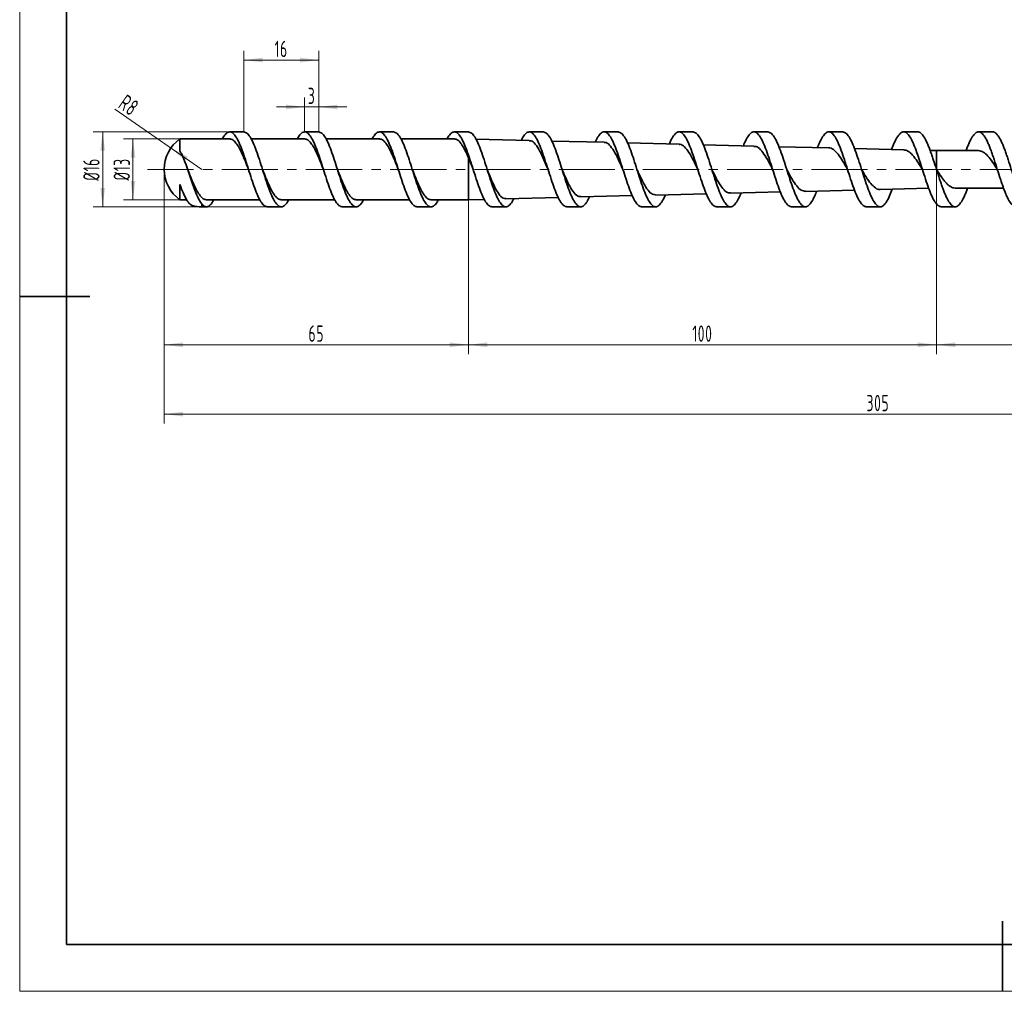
# Model space of a CAD drawing. Header units: millimetres. Extents: x -210 to 210, y -148 to 247.
# Tile 1 of 4: x -210 to 0, y -148 to 59. Entities that reach past the tile are written whole.
import ezdxf

# ---------------------------------------------------------------- set-up
doc = ezdxf.new("R2010")
doc.units = ezdxf.units.MM
doc.linetypes.add('点画线', pattern=[18, 12, -2, 2, -2])
doc.layers.get('0').update_dxf_attribs({"lineweight": 35})
for name, color, linetype, lineweight in [('EB0', 7, 'Continuous', 35), ('中心线层', 1, '点画线', 18), ('尺寸线层', 3, 'Continuous', 18)]:
    doc.layers.add(name, color=color, linetype=linetype, lineweight=lineweight)
doc.styles.add('机械', font='isocp', dxfattribs={"width": 0.667, "bigfont": 'gbcbig.shx'})
doc.dimstyles.new('机械', dxfattribs={"dimtxt": 3.5, "dimasz": 4, "dimexe": 2, "dimexo": 0, "dimtad": 1, "dimdsep": 46, "dimtxsty": '机械', "dimblk": '_CAXARROW', "dimcen": 0, "dimdle": 6, "dimazin": 2, "dimtfac": 0.707107, "dimtdec": 3, "dimtmove": 0, "dimatfit": 3, "dimfxl": 1, "dimfrac": 2, "dimtolj": 1, "dimtzin": 0, "dimlwd": 18, "dimarcsym": 0})

# ---------------------------------------------------------------- blocks, each defined once
blk = doc.blocks.new('$CAXA_FRAME_13B17AC1$')
at = {"layer": 'EB0', "color": 0, "linetype": 'Continuous', "lineweight": 18}
for p, q in [((-210, -148.5), (-210, 148.5)), ((210, -148.5), (-210, -148.5))]:
    blk.add_line(p, q, dxfattribs=at)
at = {"layer": 'EB0', "color": 0, "linetype": 'Continuous', "lineweight": 35}
for p, q in [((-200, 138.5), (-200, -138.5)), ((-210, 0), (-195, 0)), ((0, -148.5), (0, -133.5)), ((-200, -138.5), (200, -138.5))]:
    blk.add_line(p, q, dxfattribs=at)
blk = doc.blocks.new('*X18')
at = {"layer": '尺寸线层', "linetype": 'Continuous', "lineweight": 18}
for points in [[(-14.11, -10.32), (-10.11, -9.82), (-10.11, -10.82)], [(47.39, -10.32), (43.39, -9.82), (43.39, -10.82)]]:
    blk.add_hatch(color=0, dxfattribs=at).paths.add_polyline_path(points, flags=0)
at = {"layer": '尺寸线层', "color": 0, "linetype": 'Continuous', "lineweight": 18}
for p, q in [((-14.11, 31.17), (-14.11, -12.32)), ((47.39, 17.17), (47.39, -12.32)), ((-14.11, -10.32), (47.39, -10.32))]:
    blk.add_line(p, q, dxfattribs=at)
at = {"layer": '尺寸线层', "color": 0, "linetype": 'Continuous', "lineweight": 18, "insert": (16.64, -7.94), "char_height": 3.5, "width": 10.0717, "attachment_point": 5, "line_spacing_factor": 0.839832, "style": '机械'}
blk.add_mtext('\\T1.1;61.5', dxfattribs=at)
blk = doc.blocks.new('_CAXARROW')
blk.add_hatch(color=0).paths.add_polyline_path([(0, 0), (-1, 0.125), (-1, -0.125)], flags=0)
blk = doc.blocks.new('*X19')
at = {"layer": '尺寸线层', "linetype": 'Continuous', "lineweight": 18}
for points in [[(-179.11, -25.15), (-175.11, -25.65), (-175.11, -24.65)], [(125.89, -25.15), (121.89, -25.65), (121.89, -24.65)]]:
    blk.add_hatch(color=0, dxfattribs=at).paths.add_polyline_path(points, flags=0)
at = {"layer": '尺寸线层', "color": 0, "linetype": 'Continuous', "lineweight": 18}
for p, q in [((-179.11, 27.17), (-179.11, -27.15)), ((125.89, 20.72), (125.89, -27.15)), ((125.89, -25.15), (-179.11, -25.15))]:
    blk.add_line(p, q, dxfattribs=at)
at = {"layer": '尺寸线层', "color": 0, "linetype": 'Continuous', "lineweight": 18, "insert": (-26.61, -22.78), "char_height": 3.5, "width": 9.2713, "attachment_point": 5, "line_spacing_factor": 0.839832, "style": '机械'}
blk.add_mtext('\\T1.1;305', dxfattribs=at)
blk = doc.blocks.new('*X20')
at = {"layer": '尺寸线层', "linetype": 'Continuous', "lineweight": 18}
for points in [[(-179.11, -10.32), (-175.11, -10.82), (-175.11, -9.82)], [(-114.11, -10.32), (-118.11, -10.82), (-118.11, -9.82)]]:
    blk.add_hatch(color=0, dxfattribs=at).paths.add_polyline_path(points, flags=0)
at = {"layer": '尺寸线层', "color": 0, "linetype": 'Continuous', "lineweight": 18}
for p, q in [((-179.11, 27.17), (-179.11, -12.32)), ((-114.11, 20.67), (-114.11, -12.32)), ((-114.11, -10.32), (-179.11, -10.32))]:
    blk.add_line(p, q, dxfattribs=at)
at = {"layer": '尺寸线层', "color": 0, "linetype": 'Continuous', "lineweight": 18, "insert": (-146.61, -7.94), "char_height": 3.5, "width": 5.8029, "attachment_point": 5, "line_spacing_factor": 0.839832, "style": '机械'}
blk.add_mtext('\\T1.1;65', dxfattribs=at)
blk = doc.blocks.new('*X21')
at = {"layer": '尺寸线层', "linetype": 'Continuous', "lineweight": 18}
for points in [[(-114.11, -10.32), (-110.11, -9.82), (-110.11, -10.82)], [(-14.11, -10.32), (-18.11, -9.82), (-18.11, -10.82)]]:
    blk.add_hatch(color=0, dxfattribs=at).paths.add_polyline_path(points, flags=0)
at = {"layer": '尺寸线层', "color": 0, "linetype": 'Continuous', "lineweight": 18}
for p, q in [((-14.11, 31.17), (-14.11, -12.32)), ((-114.11, 20.67), (-114.11, -12.32)), ((-114.11, -10.32), (-14.11, -10.32))]:
    blk.add_line(p, q, dxfattribs=at)
at = {"layer": '尺寸线层', "color": 0, "linetype": 'Continuous', "lineweight": 18, "insert": (-64.11, -7.94), "char_height": 3.5, "width": 8.9378, "attachment_point": 5, "line_spacing_factor": 0.839832, "style": '机械'}
blk.add_mtext('\\T1.1;100', dxfattribs=at)
blk = doc.blocks.new('*X29')
at = {"layer": '尺寸线层', "linetype": 'Continuous', "lineweight": 18}
for points in [[(-192.27, 35.17), (-191.77, 31.17), (-192.77, 31.17)], [(-192.27, 19.17), (-191.77, 23.17), (-192.77, 23.17)]]:
    blk.add_hatch(color=0, dxfattribs=at).paths.add_polyline_path(points, flags=0)
at = {"layer": '尺寸线层', "color": 0, "linetype": 'Continuous', "lineweight": 18}
for p, q in [((-162.11, 35.17), (-194.27, 35.17)), ((-192.27, 35.17), (-192.27, 19.17)), ((-157.11, 19.17), (-194.27, 19.17))]:
    blk.add_line(p, q, dxfattribs=at)
at = {"layer": '尺寸线层', "color": 0, "linetype": 'Continuous', "lineweight": 18, "insert": (-194.68, 27.17), "char_height": 3.5, "width": 9.8549, "attachment_point": 5, "rotation": 90, "line_spacing_factor": 0.839832, "style": '机械'}
blk.add_mtext('\\T1.1;%%C16', dxfattribs=at)
blk = doc.blocks.new('*X30')
at = {"layer": '尺寸线层', "linetype": 'Continuous', "lineweight": 18}
for points in [[(-149.11, 40.51), (-153.11, 40.01), (-153.11, 41.01)], [(-146.11, 40.51), (-142.11, 40.01), (-142.11, 41.01)]]:
    blk.add_hatch(color=0, dxfattribs=at).paths.add_polyline_path(points, flags=0)
at = {"layer": '尺寸线层', "color": 0, "linetype": 'Continuous', "lineweight": 18}
for p, q in [((-149.11, 35.17), (-149.11, 42.51)), ((-146.11, 35.17), (-146.11, 42.51)), ((-140.11, 40.51), (-155.11, 40.51))]:
    blk.add_line(p, q, dxfattribs=at)
at = {"layer": '尺寸线层', "color": 0, "linetype": 'Continuous', "lineweight": 18, "insert": (-147.61, 42.88), "char_height": 3.5, "width": 2.001, "attachment_point": 5, "line_spacing_factor": 0.839832, "style": '机械'}
blk.add_mtext('\\T1.1;3', dxfattribs=at)
blk = doc.blocks.new('*X31')
at = {"layer": '尺寸线层', "linetype": 'Continuous', "lineweight": 18}
for points in [[(-162.11, 50.53), (-158.11, 51.03), (-158.11, 50.03)], [(-146.11, 50.53), (-150.11, 51.03), (-150.11, 50.03)]]:
    blk.add_hatch(color=0, dxfattribs=at).paths.add_polyline_path(points, flags=0)
at = {"layer": '尺寸线层', "color": 0, "linetype": 'Continuous', "lineweight": 18}
for p, q in [((-162.11, 35.17), (-162.11, 52.53)), ((-162.11, 50.53), (-146.11, 50.53)), ((-146.11, 35.17), (-146.11, 52.53))]:
    blk.add_line(p, q, dxfattribs=at)
at = {"layer": '尺寸线层', "color": 0, "linetype": 'Continuous', "lineweight": 18, "insert": (-154.11, 52.91), "char_height": 3.5, "width": 5.1359, "attachment_point": 5, "line_spacing_factor": 0.839832, "style": '机械'}
blk.add_mtext('\\T1.1;16', dxfattribs=at)
blk = doc.blocks.new('*X32')
at = {"layer": '尺寸线层', "linetype": 'Continuous', "lineweight": 18}
blk.add_hatch(color=0, dxfattribs=at).paths.add_polyline_path([(-177.68, 31.74), (-174.11, 29.87), (-174.68, 29.05)], flags=0)
at = {"layer": '尺寸线层', "color": 0, "linetype": 'Continuous', "lineweight": 18}
blk.add_line((-189.68, 40.07), (-171.11, 27.17), dxfattribs=at)
at = {"layer": '尺寸线层', "color": 0, "linetype": 'Continuous', "lineweight": 18, "insert": (-186.67, 40.87), "char_height": 3.5, "width": 6.1364, "attachment_point": 5, "rotation": 325.2161, "line_spacing_factor": 0.839832, "style": '机械'}
blk.add_mtext('\\T1.1;R8', dxfattribs=at)
blk = doc.blocks.new('*X33')
at = {"layer": '尺寸线层', "linetype": 'Continuous', "lineweight": 18}
for points in [[(-185.79, 33.67), (-185.29, 29.67), (-186.29, 29.67)], [(-185.79, 20.67), (-185.29, 24.67), (-186.29, 24.67)]]:
    blk.add_hatch(color=0, dxfattribs=at).paths.add_polyline_path(points, flags=0)
at = {"layer": '尺寸线层', "color": 0, "linetype": 'Continuous', "lineweight": 18}
for p, q in [((-175.78, 33.67), (-187.79, 33.67)), ((-185.79, 33.67), (-185.79, 20.67)), ((-174.78, 20.67), (-187.79, 20.67))]:
    blk.add_line(p, q, dxfattribs=at)
at = {"layer": '尺寸线层', "color": 0, "linetype": 'Continuous', "lineweight": 18, "insert": (-188.19, 27.17), "char_height": 3.5, "width": 9.5214, "attachment_point": 5, "rotation": 90, "line_spacing_factor": 0.839832, "style": '机械'}
blk.add_mtext('\\T1.1;%%C13', dxfattribs=at)

msp = doc.modelspace()

# ---------------------------------------------------------------- linework, layer by layer
at = {"layer": 'EB0', "linetype": 'Continuous', "lineweight": 35}
for p, q in [((-165.114, 33.674), (-175.778, 33.674)), ((-175.778, 31.124), (-175.778, 33.674)), ((-162.114, 35.174), (-165.114, 35.174)), ((-149.114, 33.674), (-160.556, 33.674)), ((-146.114, 35.174), (-149.114, 35.174)), ((-133.114, 33.674), (-144.556, 33.674)), ((-130.114, 35.174), (-133.114, 35.174)), ((-117.114, 33.674), (-128.556, 33.674)), ((-114.114, 35.174), (-117.114, 35.174)), ((-98.114, 35.174), (-101.114, 35.174)), ((-82.114, 35.174), (-85.114, 35.174)), ((-66.114, 35.174), (-69.114, 35.174)), ((-50.114, 35.174), (-53.114, 35.174)), ((-34.114, 35.174), (-37.114, 35.174)), ((-18.114, 35.174), (-21.114, 35.174)), ((-2.114, 35.174), (-5.114, 35.174)), ((-101.11, 33.349), (-112.535, 33.635)), ((-85.11, 32.949), (-96.323, 33.23)), ((-69.11, 32.549), (-80.11, 32.824)), ((-53.111, 32.149), (-63.948, 32.42)), ((-37.114, 31.749), (-47.786, 32.016)), ((-21.114, 31.349), (-31.623, 31.612)), ((-114.114, 20.674), (-114.114, 29.664)), ((-14.114, 31.174), (-15.461, 31.208)), ((-5.116, 31.174), (-14.114, 31.174)), ((-14.114, 31.174), (-14.114, 27.174)), ((-175.778, 20.674), (-175.778, 23.918)), ((-10.113, 23.174), (0.219, 23.174)), ((-106.11, 20.875), (-94.924, 21.154)), ((-90.11, 21.275), (-79.128, 21.549)), ((-74.11, 21.675), (-63.287, 21.945)), ((-58.112, 22.074), (-47.446, 22.341)), ((-42.112, 22.474), (-31.605, 22.737)), ((-26.114, 22.874), (-15.764, 23.133)), ((-175.778, 20.674), (-174.294, 20.674)), ((-171.114, 19.174), (-171.114, 19.783)), ((-171.114, 19.174), (-170.114, 19.174)), ((-170.114, 20.674), (-158.672, 20.674)), ((-157.114, 19.174), (-154.114, 19.174)), ((-154.114, 20.674), (-142.672, 20.674)), ((-141.114, 19.174), (-138.114, 19.174)), ((-138.114, 20.674), (-126.672, 20.674)), ((-125.114, 19.174), (-122.114, 19.174)), ((-122.114, 20.674), (-114.114, 20.674)), ((-114.114, 20.674), (-110.717, 20.759)), ((-109.114, 19.174), (-106.114, 19.174)), ((-93.114, 19.174), (-90.114, 19.174)), ((-77.114, 19.174), (-74.114, 19.174)), ((-61.114, 19.174), (-58.114, 19.174)), ((-45.114, 19.174), (-42.114, 19.174)), ((-29.114, 19.174), (-26.114, 19.174)), ((-13.114, 19.174), (-10.114, 19.174))]:
    msp.add_line(p, q, dxfattribs=at)
for start, end in [(125.65909, 180.03948), (180.03948, 234.34091), (255.46995, 270)]:
    msp.add_arc((-171.114, 27.174), 8, start, end, dxfattribs=at)
for points, knots in [([(-157.114, 19.174), (-157.336, 19.227), (-157.78, 19.334), (-158.448, 20.173), (-159.116, 21.451), (-159.781, 23.129), (-160.446, 25.08), (-161.114, 27.174), (-161.782, 29.269), (-162.448, 31.22), (-163.113, 32.896), (-163.781, 34.183), (-164.449, 34.989), (-165.114, 35.271), (-165.779, 34.972), (-166.3, 34.412), (-166.597, 33.823), (-166.672, 33.674)], [0, 0, 0, 0, 1.4414992, 2.8851634, 4.3288275, 5.7703268, 7.211826, 8.6554901, 10.0991543, 11.5406535, 12.9821528, 14.4258169, 15.869481, 17.3109803, 18.7524795, 20.1961436, 20.6820245, 20.6820245, 20.6820245, 20.6820245]), ([(-165.114, 33.674), (-164.893, 33.631), (-164.449, 33.545), (-163.781, 32.863), (-163.113, 31.825), (-162.447, 30.461), (-161.782, 28.879), (-161.335, 27.732), (-161.111, 27.167), (-161.11, 27.164)], [0, 0, 0, 0, 1.3137568, 2.6296254, 3.9454939, 5.2592507, 6.5730075, 7.8888761, 7.8973346, 7.8973346, 7.8973346, 7.8973346]), ([(-162.114, 35.174), (-161.893, 35.121), (-161.449, 35.015), (-160.781, 34.176), (-160.113, 32.898), (-159.448, 31.22), (-158.782, 29.269), (-158.114, 27.174), (-157.446, 25.08), (-156.781, 23.128), (-156.116, 21.453), (-155.448, 20.166), (-154.78, 19.36), (-154.114, 19.078), (-153.449, 19.377), (-152.929, 19.937), (-152.631, 20.526), (-152.556, 20.674)], [0, 0, 0, 0, 1.4414992, 2.8851634, 4.3288275, 5.7703268, 7.211826, 8.6554901, 10.0991543, 11.5406535, 12.9821528, 14.4258169, 15.869481, 17.3109803, 18.7524795, 20.1961436, 20.6820245, 20.6820245, 20.6820245, 20.6820245]), ([(-141.114, 19.174), (-141.336, 19.227), (-141.78, 19.334), (-142.448, 20.173), (-143.116, 21.451), (-143.781, 23.129), (-144.446, 25.08), (-145.114, 27.174), (-145.782, 29.269), (-146.448, 31.22), (-147.113, 32.896), (-147.781, 34.183), (-148.449, 34.989), (-149.114, 35.271), (-149.779, 34.972), (-150.3, 34.412), (-150.597, 33.823), (-150.672, 33.674)], [0, 0, 0, 0, 1.4414992, 2.8851634, 4.3288275, 5.7703268, 7.211826, 8.6554901, 10.0991543, 11.5406535, 12.9821528, 14.4258169, 15.869481, 17.3109803, 18.7524795, 20.1961436, 20.6820245, 20.6820245, 20.6820245, 20.6820245]), ([(-149.114, 33.674), (-148.893, 33.631), (-148.449, 33.545), (-147.781, 32.863), (-147.113, 31.825), (-146.448, 30.461), (-145.783, 28.877), (-145.338, 27.745), (-145.116, 27.178)], [0, 0, 0, 0, 1.3130395, 2.6281895, 3.9433395, 5.2563789, 6.5694184, 7.8815822, 7.8815822, 7.8815822, 7.8815822]), ([(-146.114, 35.174), (-145.893, 35.121), (-145.449, 35.015), (-144.781, 34.176), (-144.113, 32.898), (-143.448, 31.22), (-142.782, 29.269), (-142.114, 27.174), (-141.446, 25.08), (-140.781, 23.128), (-140.116, 21.453), (-139.448, 20.166), (-138.78, 19.36), (-138.114, 19.078), (-137.449, 19.377), (-136.929, 19.937), (-136.631, 20.526), (-136.556, 20.674)], [0, 0, 0, 0, 1.4414992, 2.8851634, 4.3288275, 5.7703268, 7.211826, 8.6554901, 10.0991543, 11.5406535, 12.9821528, 14.4258169, 15.869481, 17.3109803, 18.7524795, 20.1961436, 20.6820245, 20.6820245, 20.6820245, 20.6820245]), ([(-125.114, 19.174), (-125.336, 19.227), (-125.78, 19.334), (-126.448, 20.173), (-127.116, 21.451), (-127.781, 23.129), (-128.446, 25.08), (-129.114, 27.174), (-129.782, 29.269), (-130.448, 31.22), (-131.113, 32.896), (-131.781, 34.183), (-132.449, 34.989), (-133.114, 35.271), (-133.779, 34.972), (-134.3, 34.412), (-134.597, 33.823), (-134.672, 33.674)], [0, 0, 0, 0, 1.4414992, 2.8851634, 4.3288275, 5.7703268, 7.211826, 8.6554901, 10.0991543, 11.5406535, 12.9821528, 14.4258169, 15.869481, 17.3109803, 18.7524795, 20.1961436, 20.6820245, 20.6820245, 20.6820245, 20.6820245]), ([(-133.114, 33.674), (-132.893, 33.631), (-132.449, 33.545), (-131.781, 32.863), (-131.113, 31.825), (-130.448, 30.461), (-129.783, 28.878), (-129.338, 27.745), (-129.116, 27.178)], [0, 0, 0, 0, 1.313028, 2.6281666, 3.9433052, 5.2563332, 6.5693613, 7.881332, 7.881332, 7.881332, 7.881332]), ([(-130.114, 35.174), (-129.893, 35.121), (-129.449, 35.015), (-128.781, 34.176), (-128.113, 32.898), (-127.448, 31.22), (-126.782, 29.269), (-126.114, 27.174), (-125.446, 25.08), (-124.781, 23.128), (-124.116, 21.453), (-123.448, 20.166), (-122.78, 19.36), (-122.114, 19.078), (-121.449, 19.377), (-120.929, 19.937), (-120.631, 20.526), (-120.556, 20.674)], [0, 0, 0, 0, 1.4414992, 2.8851634, 4.3288275, 5.7703268, 7.211826, 8.6554901, 10.0991543, 11.5406535, 12.9821528, 14.4258169, 15.869481, 17.3109803, 18.7524795, 20.1961436, 20.6820245, 20.6820245, 20.6820245, 20.6820245]), ([(-109.114, 19.174), (-109.336, 19.227), (-109.78, 19.334), (-110.448, 20.173), (-111.116, 21.451), (-111.781, 23.129), (-112.446, 25.08), (-113.114, 27.174), (-113.782, 29.269), (-114.448, 31.22), (-115.113, 32.896), (-115.781, 34.183), (-116.449, 34.989), (-117.114, 35.271), (-117.779, 34.972), (-118.3, 34.412), (-118.597, 33.823), (-118.672, 33.674)], [0, 0, 0, 0, 1.4414992, 2.8851634, 4.3288275, 5.7703268, 7.211826, 8.6554901, 10.0991543, 11.5406535, 12.9821528, 14.4258169, 15.869481, 17.3109803, 18.7524795, 20.1961436, 20.6820245, 20.6820245, 20.6820245, 20.6820245]), ([(-117.114, 33.674), (-116.988, 33.674), (-116.862, 33.651), (-116.615, 33.557), (-116.491, 33.488), (-116.24, 33.302), (-116.113, 33.187), (-115.863, 32.914), (-115.741, 32.757), (-115.366, 32.226), (-115.112, 31.791), (-114.619, 30.809), (-114.363, 30.252), (-114.114, 29.664)], [0, 0, 0, 0, 0.6512171, 0.6512171, 1.3024343, 1.3024343, 1.9536514, 1.9536514, 2.6048686, 2.6048686, 3.9073029, 3.9073029, 5.2097372, 5.2097372, 5.2097372, 5.2097372]), ([(-114.114, 35.174), (-113.893, 35.121), (-113.449, 35.015), (-112.781, 34.176), (-112.113, 32.898), (-111.448, 31.22), (-110.782, 29.269), (-110.114, 27.174), (-109.446, 25.08), (-108.781, 23.128), (-108.116, 21.453), (-107.448, 20.166), (-106.78, 19.359), (-106.114, 19.079), (-105.449, 19.372), (-104.886, 19.999), (-104.546, 20.681), (-104.429, 20.917)], [0, 0, 0, 0, 1.4413889, 2.8849425, 4.3284961, 5.769885, 7.2112739, 8.6548276, 10.0983812, 11.5397701, 12.981159, 14.4247126, 15.8682662, 17.3096551, 18.751044, 20.1945976, 20.9551658, 20.9551658, 20.9551658, 20.9551658]), ([(-93.114, 19.174), (-93.336, 19.227), (-93.78, 19.334), (-94.448, 20.173), (-95.116, 21.451), (-95.781, 23.129), (-96.446, 25.08), (-97.114, 27.174), (-97.782, 29.269), (-98.448, 31.22), (-99.113, 32.896), (-99.781, 34.183), (-100.449, 34.99), (-101.114, 35.27), (-101.779, 34.978), (-102.349, 34.34), (-102.696, 33.642), (-102.821, 33.392)], [0, 0, 0, 0, 1.4413721, 2.884909, 4.3284458, 5.769818, 7.2111901, 8.6547269, 10.0982638, 11.5396359, 12.9810081, 14.4245449, 15.8680817, 17.3094539, 18.750826, 20.1943629, 21.000544, 21.000544, 21.000544, 21.000544]), ([(-98.114, 35.174), (-97.893, 35.121), (-97.449, 35.015), (-96.781, 34.176), (-96.113, 32.898), (-95.448, 31.22), (-94.782, 29.269), (-94.114, 27.174), (-93.446, 25.08), (-92.781, 23.128), (-92.116, 21.453), (-91.448, 20.166), (-90.78, 19.359), (-90.114, 19.081), (-89.449, 19.365), (-88.815, 20.1), (-88.404, 20.938), (-88.216, 21.322)], [0, 0, 0, 0, 1.4412341, 2.8846326, 4.3280312, 5.7692653, 7.2104993, 8.6538979, 10.0972965, 11.5385305, 12.9797646, 14.4231632, 15.8665617, 17.3077958, 18.7490299, 20.1924284, 21.4127453, 21.4127453, 21.4127453, 21.4127453]), ([(-77.114, 19.174), (-77.336, 19.227), (-77.78, 19.334), (-78.448, 20.173), (-79.116, 21.451), (-79.781, 23.129), (-80.446, 25.08), (-81.114, 27.174), (-81.782, 29.269), (-82.448, 31.22), (-83.113, 32.896), (-83.781, 34.182), (-84.449, 34.99), (-85.114, 35.268), (-85.779, 34.984), (-86.418, 34.241), (-86.834, 33.392), (-87.028, 32.997)], [0, 0, 0, 0, 1.4412237, 2.8846119, 4.3280001, 5.7692239, 7.2104476, 8.6538358, 10.097224, 11.5384478, 12.9796715, 14.4230597, 15.8664479, 17.3076716, 18.7488954, 20.1922836, 21.4462949, 21.4462949, 21.4462949, 21.4462949]), ([(-82.114, 35.174), (-81.893, 35.121), (-81.449, 35.015), (-80.781, 34.176), (-80.113, 32.898), (-79.448, 31.22), (-78.782, 29.269), (-78.114, 27.174), (-77.446, 25.08), (-76.781, 23.129), (-76.116, 21.453), (-75.448, 20.167), (-74.78, 19.358), (-74.114, 19.084), (-73.449, 19.352), (-72.781, 20.188), (-72.307, 21.027), (-72.057, 21.656), (-72.029, 21.727)], [0, 0, 0, 0, 1.4440845, 2.8903378, 4.3365911, 5.7806756, 7.2247601, 8.6710134, 10.1172667, 11.5613512, 13.0054357, 14.451689, 15.8979423, 17.3420268, 18.7861114, 20.2323647, 21.678618, 21.86004, 21.86004, 21.86004, 21.86004]), ([(-61.114, 19.174), (-61.336, 19.227), (-61.78, 19.334), (-62.448, 20.173), (-63.116, 21.451), (-63.781, 23.129), (-64.446, 25.08), (-65.114, 27.174), (-65.782, 29.269), (-66.448, 31.22), (-67.113, 32.896), (-67.781, 34.182), (-68.449, 34.991), (-69.114, 35.265), (-69.78, 34.996), (-70.447, 34.161), (-70.924, 33.315), (-71.177, 32.679), (-71.207, 32.602)], [0, 0, 0, 0, 1.4443621, 2.8908935, 4.3374248, 5.781787, 7.2261491, 8.6726804, 10.1192118, 11.5635739, 13.0079361, 14.4544674, 15.9009987, 17.3453609, 18.789723, 20.2362544, 21.6827857, 21.8821674, 21.8821674, 21.8821674, 21.8821674]), ([(-66.114, 35.174), (-65.893, 35.121), (-65.449, 35.015), (-64.781, 34.176), (-64.113, 32.898), (-63.448, 31.22), (-62.782, 29.269), (-62.114, 27.174), (-61.446, 25.08), (-60.781, 23.129), (-60.116, 21.453), (-59.448, 20.167), (-58.78, 19.358), (-58.114, 19.084), (-57.449, 19.354), (-56.781, 20.18), (-56.253, 21.145), (-55.949, 21.921), (-55.867, 22.131)], [0, 0, 0, 0, 1.4494679, 2.9011127, 4.3527575, 5.8022255, 7.2516934, 8.7033382, 10.154983, 11.6044509, 13.0539189, 14.5055637, 15.9572085, 17.4066764, 18.8561443, 20.3077891, 21.7594339, 22.2952168, 22.2952168, 22.2952168, 22.2952168]), ([(-45.114, 19.174), (-45.336, 19.227), (-45.78, 19.334), (-46.448, 20.173), (-47.116, 21.451), (-47.781, 23.129), (-48.446, 25.08), (-49.114, 27.174), (-49.782, 29.269), (-50.448, 31.22), (-51.113, 32.896), (-51.781, 34.182), (-52.449, 34.991), (-53.114, 35.265), (-53.78, 34.994), (-54.447, 34.169), (-54.977, 33.201), (-55.283, 32.419), (-55.366, 32.206)], [0, 0, 0, 0, 1.4496321, 2.9014413, 4.3532505, 5.8028826, 7.2525147, 8.704324, 10.1561332, 11.6057653, 13.0553974, 14.5072066, 15.9590158, 17.4086479, 18.85828, 20.3100892, 21.7618984, 22.3086961, 22.3086961, 22.3086961, 22.3086961]), ([(-50.114, 35.174), (-49.893, 35.121), (-49.449, 35.015), (-48.781, 34.176), (-48.113, 32.898), (-47.448, 31.22), (-46.782, 29.269), (-46.114, 27.174), (-45.446, 25.08), (-44.781, 23.129), (-44.116, 21.453), (-43.448, 20.167), (-42.78, 19.358), (-42.114, 19.083), (-41.449, 19.356), (-40.781, 20.175), (-40.199, 21.26), (-39.841, 22.184), (-39.705, 22.535)], [0, 0, 0, 0, 1.4546925, 2.9115697, 4.3684469, 5.8231393, 7.2778318, 8.734709, 10.1915862, 11.6462787, 13.1009712, 14.5578484, 16.0147255, 17.469418, 18.9241105, 20.3809877, 21.8378649, 22.7305383, 22.7305383, 22.7305383, 22.7305383]), ([(-29.114, 19.174), (-29.336, 19.227), (-29.78, 19.334), (-30.448, 20.173), (-31.116, 21.451), (-31.781, 23.129), (-32.446, 25.08), (-33.114, 27.174), (-33.782, 29.269), (-34.448, 31.22), (-35.113, 32.896), (-35.781, 34.182), (-36.449, 34.991), (-37.114, 35.266), (-37.78, 34.993), (-38.447, 34.174), (-39.03, 33.088), (-39.389, 32.162), (-39.526, 31.81)], [0, 0, 0, 0, 1.4547495, 2.9116837, 4.368618, 5.8233675, 7.2781169, 8.7350512, 10.1919855, 11.6467349, 13.1014844, 14.5584187, 16.0153529, 17.4701024, 18.9248519, 20.3817861, 21.8387204, 22.7353605, 22.7353605, 22.7353605, 22.7353605]), ([(-34.114, 35.174), (-33.893, 35.121), (-33.449, 35.015), (-32.781, 34.176), (-32.113, 32.898), (-31.448, 31.22), (-30.782, 29.269), (-30.114, 27.174), (-29.446, 25.08), (-28.781, 23.129), (-28.116, 21.453), (-27.448, 20.167), (-26.78, 19.358), (-26.114, 19.083), (-25.449, 19.357), (-24.781, 20.172), (-24.144, 21.374), (-23.732, 22.445), (-23.542, 22.939)], [0, 0, 0, 0, 1.4597613, 2.9217149, 4.3836685, 5.8434298, 7.3031911, 8.7651447, 10.2270983, 11.6868596, 13.1466209, 14.6085745, 16.0705281, 17.5302894, 18.9900507, 20.4520043, 21.9139579, 23.1659381, 23.1659381, 23.1659381, 23.1659381]), ([(-13.114, 19.174), (-13.336, 19.227), (-13.78, 19.334), (-14.448, 20.173), (-15.116, 21.451), (-15.781, 23.129), (-16.446, 25.08), (-17.114, 27.174), (-17.782, 29.269), (-18.448, 31.22), (-19.113, 32.896), (-19.781, 34.182), (-20.449, 34.991), (-21.114, 35.266), (-21.78, 34.992), (-22.448, 34.177), (-23.083, 32.976), (-23.495, 31.906), (-23.685, 31.414)], [0, 0, 0, 0, 1.4597173, 2.9216268, 4.3835363, 5.8432536, 7.3029709, 8.7648804, 10.2267899, 11.6865072, 13.1462245, 14.608134, 16.0700435, 17.5297608, 18.9894781, 20.4513876, 21.9132971, 23.1620996, 23.1620996, 23.1620996, 23.1620996]), ([(-18.114, 35.174), (-18.002, 35.174), (-17.89, 35.151), (-17.669, 35.06), (-17.56, 34.993), (-17.226, 34.721), (-17, 34.45), (-16.562, 33.755), (-16.336, 33.324), (-16.002, 32.583), (-15.892, 32.322), (-15.671, 31.769), (-15.559, 31.478), (-15.336, 30.871), (-15.224, 30.557), (-15.003, 29.913), (-14.893, 29.584), (-14.559, 28.572), (-14.333, 27.869), (-13.895, 26.48), (-13.669, 25.777), (-13.335, 24.765), (-13.226, 24.436), (-13.005, 23.792), (-12.893, 23.478), (-12.669, 22.871), (-12.557, 22.58), (-12.336, 22.027), (-12.227, 21.766), (-11.893, 21.024), (-11.666, 20.594), (-11.229, 19.899), (-11.002, 19.627), (-10.668, 19.356), (-10.559, 19.289), (-10.338, 19.197), (-10.226, 19.174), (-10.002, 19.174), (-9.89, 19.197), (-9.669, 19.289), (-9.56, 19.356), (-9.226, 19.627), (-9, 19.899), (-8.562, 20.594), (-8.336, 21.024), (-8.002, 21.766), (-7.892, 22.027), (-7.671, 22.58), (-7.559, 22.871), (-7.448, 23.174)], [0, 0, 0, 0, 0.7323403, 0.7323403, 1.4646806, 1.4646806, 2.9293611, 2.9293611, 4.3940417, 4.3940417, 5.126382, 5.126382, 5.8587223, 5.8587223, 6.5910625, 6.5910625, 7.3234028, 7.3234028, 8.7880834, 8.7880834, 10.252764, 10.252764, 10.9851042, 10.9851042, 11.7174445, 11.7174445, 12.4497848, 12.4497848, 13.1821251, 13.1821251, 14.6468057, 14.6468057, 16.1114862, 16.1114862, 16.8438265, 16.8438265, 17.5761668, 17.5761668, 18.3085071, 18.3085071, 19.0408474, 19.0408474, 20.5055279, 20.5055279, 21.9702085, 21.9702085, 22.7025488, 22.7025488, 23.4348891, 23.4348891, 23.4348891, 23.4348891]), ([(-7.781, 31.174), (-7.669, 31.478), (-7.557, 31.769), (-7.336, 32.322), (-7.227, 32.583), (-6.893, 33.324), (-6.666, 33.755), (-6.229, 34.45), (-6.002, 34.721), (-5.668, 34.993), (-5.559, 35.06), (-5.338, 35.151), (-5.226, 35.174), (-5.002, 35.174), (-4.89, 35.151), (-4.669, 35.06), (-4.56, 34.993), (-4.226, 34.721), (-4, 34.45), (-3.562, 33.755), (-3.336, 33.324), (-3.002, 32.583), (-2.892, 32.322), (-2.671, 31.769), (-2.559, 31.478), (-2.336, 30.871), (-2.224, 30.557), (-2.003, 29.913), (-1.893, 29.584), (-1.559, 28.572), (-1.333, 27.869), (-0.895, 26.48), (-0.669, 25.777), (-0.335, 24.765), (-0.226, 24.436), (-0.005, 23.792), (0.107, 23.478), (0.331, 22.871), (0.443, 22.58), (0.664, 22.027), (0.773, 21.766), (1.107, 21.024), (1.334, 20.594), (1.771, 19.899), (1.998, 19.627), (2.332, 19.356), (2.441, 19.289), (2.662, 19.197), (2.774, 19.174), (2.886, 19.174)], [0, 0, 0, 0, 0.7323403, 0.7323403, 1.4646806, 1.4646806, 2.9293612, 2.9293612, 4.3940418, 4.3940418, 5.1263821, 5.1263821, 5.8587224, 5.8587224, 6.5910627, 6.5910627, 7.323403, 7.323403, 8.7880836, 8.7880836, 10.2527641, 10.2527641, 10.9851044, 10.9851044, 11.7174447, 11.7174447, 12.449785, 12.449785, 13.1821253, 13.1821253, 14.6468059, 14.6468059, 16.1114865, 16.1114865, 16.8438268, 16.8438268, 17.5761671, 17.5761671, 18.3085074, 18.3085074, 19.0408477, 19.0408477, 20.5055283, 20.5055283, 21.9702089, 21.9702089, 22.7025492, 22.7025492, 23.4348895, 23.4348895, 23.4348895, 23.4348895]), ([(-2.114, 35.174), (-2.002, 35.174), (-1.89, 35.151), (-1.669, 35.06), (-1.56, 34.993), (-1.226, 34.721), (-1, 34.45), (-0.562, 33.755), (-0.336, 33.324), (-0.002, 32.583), (0.108, 32.322), (0.329, 31.769), (0.441, 31.478), (0.664, 30.871), (0.776, 30.557), (0.997, 29.913), (1.107, 29.584), (1.441, 28.572), (1.667, 27.869), (2.105, 26.48), (2.331, 25.777), (2.665, 24.765), (2.774, 24.436), (2.995, 23.792), (3.107, 23.478), (3.331, 22.871), (3.443, 22.58), (3.664, 22.027), (3.773, 21.766), (4.107, 21.024), (4.334, 20.594), (4.771, 19.899), (4.998, 19.627), (5.332, 19.356), (5.441, 19.289), (5.662, 19.197), (5.774, 19.174), (5.998, 19.174), (6.11, 19.197), (6.331, 19.289), (6.44, 19.356), (6.774, 19.627), (7, 19.899), (7.438, 20.594), (7.664, 21.024), (7.998, 21.766), (8.108, 22.027), (8.329, 22.58), (8.441, 22.871), (8.552, 23.174)], [0, 0, 0, 0, 0.7323403, 0.7323403, 1.4646806, 1.4646806, 2.9293612, 2.9293612, 4.3940418, 4.3940418, 5.1263821, 5.1263821, 5.8587223, 5.8587223, 6.5910626, 6.5910626, 7.3234029, 7.3234029, 8.7880835, 8.7880835, 10.2527641, 10.2527641, 10.9851044, 10.9851044, 11.7174447, 11.7174447, 12.449785, 12.449785, 13.1821253, 13.1821253, 14.6468059, 14.6468059, 16.1114865, 16.1114865, 16.8438268, 16.8438268, 17.576167, 17.576167, 18.3085073, 18.3085073, 19.0408476, 19.0408476, 20.5055282, 20.5055282, 21.9702088, 21.9702088, 22.7025491, 22.7025491, 23.4348894, 23.4348894, 23.4348894, 23.4348894]), ([(-97.114, 27.17), (-97.403, 27.863), (-98.003, 29.297), (-98.91, 31.237), (-99.837, 32.648), (-100.571, 33.355), (-100.995, 33.275), (-101.112, 33.254)], [0, 0, 0, 0, 1.6412274, 3.4010613, 5.1653859, 6.9348397, 7.6050156, 7.6050156, 7.6050156, 7.6050156]), ([(-81.117, 27.184), (-81.135, 27.223), (-81.466, 27.944), (-82.109, 29.397), (-83.047, 31.212), (-83.984, 32.442), (-84.673, 33.01), (-85.048, 32.904), (-85.112, 32.886)], [0, 0, 0, 0, 0.0953744, 1.7923313, 3.4947089, 5.2023564, 6.9151482, 7.2667045, 7.2667045, 7.2667045, 7.2667045]), ([(-65.114, 27.174), (-65.427, 27.823), (-66.058, 29.132), (-67.003, 30.863), (-67.951, 32.046), (-68.655, 32.6), (-69.041, 32.503), (-69.112, 32.485)], [0, 0, 0, 0, 1.6182511, 3.2623497, 4.9119503, 6.5669522, 6.9395928, 6.9395928, 6.9395928, 6.9395928]), ([(-49.111, 27.166), (-49.329, 27.584), (-49.87, 28.622), (-50.731, 30.163), (-51.696, 31.442), (-52.49, 32.121), (-52.961, 32.076), (-53.113, 32.061)], [0, 0, 0, 0, 1.0678078, 2.6560634, 4.2481424, 5.843778, 6.6015735, 6.6015735, 6.6015735, 6.6015735]), ([(-33.114, 27.178), (-33.134, 27.211), (-33.483, 27.809), (-34.158, 29.015), (-35.142, 30.502), (-36.125, 31.44), (-36.783, 31.851), (-37.112, 31.748), (-37.114, 31.747)], [0, 0, 0, 0, 0.0917641, 1.6324458, 3.178826, 4.7308178, 6.287903, 6.2996649, 6.2996649, 6.2996649, 6.2996649]), ([(-171.114, 19.783), (-171.302, 20.007), (-171.483, 20.293), (-171.854, 20.979), (-172.044, 21.385), (-172.322, 22.052), (-172.414, 22.285), (-172.6, 22.772), (-172.695, 23.027), (-172.982, 23.817), (-173.168, 24.365), (-173.454, 25.216), (-173.552, 25.506), (-173.747, 26.087), (-173.844, 26.376), (-174.038, 26.951), (-174.135, 27.237), (-174.332, 27.805), (-174.433, 28.088), (-174.635, 28.635), (-174.736, 28.9), (-174.938, 29.41), (-175.039, 29.657), (-175.247, 30.129), (-175.353, 30.353), (-175.564, 30.764), (-175.671, 30.953), (-175.778, 31.124)], [0, 0, 0, 0, 1.5374856, 1.5374856, 3.0749712, 3.0749712, 3.843714, 3.843714, 4.6124568, 4.6124568, 6.1499424, 6.1499424, 6.9186852, 6.9186852, 7.687428, 7.687428, 8.4561708, 8.4561708, 9.2249136, 9.2249136, 9.9936564, 9.9936564, 10.7623992, 10.7623992, 11.531142, 11.531142, 12.2998848, 12.2998848, 12.2998848, 12.2998848]), ([(-113.114, 27.17), (-113.31, 27.671), (-113.646, 28.528), (-113.977, 29.331), (-114.114, 29.664)], [0, 0, 0, 0, 1.5712177, 2.6868533, 2.6868533, 2.6868533, 2.6868533]), ([(-17.114, 27.178), (-17.144, 27.225), (-17.512, 27.8), (-18.215, 28.946), (-19.224, 30.283), (-20.191, 31.183), (-20.82, 31.273), (-21.115, 31.316)], [0, 0, 0, 0, 0.1346877, 1.6263259, 3.1239377, 4.6269727, 5.9536714, 5.9536714, 5.9536714, 5.9536714]), ([(-5.114, 31.174), (-4.781, 31.114), (-4.113, 30.994), (-3.113, 30.067), (-2.113, 28.753), (-1.447, 27.684), (-1.114, 27.174), (-1.114, 27.173)], [0, 0, 0, 0, 1.4618981, 2.923551, 4.3847154, 5.845152, 5.8461456, 5.8461456, 5.8461456, 5.8461456]), ([(-170.114, 20.674), (-170.336, 20.718), (-170.78, 20.804), (-171.448, 21.486), (-172.115, 22.524), (-172.781, 23.889), (-173.446, 25.468), (-173.892, 26.617), (-174.115, 27.177), (-174.115, 27.178)], [0, 0, 0, 0, 1.3133864, 2.6288839, 3.9443814, 5.2577678, 6.5711542, 7.8866517, 7.8892343, 7.8892343, 7.8892343, 7.8892343]), ([(-154.114, 20.674), (-154.336, 20.718), (-154.78, 20.804), (-155.448, 21.486), (-156.115, 22.524), (-156.781, 23.888), (-157.446, 25.47), (-157.892, 26.614), (-158.114, 27.175), (-158.114, 27.175)], [0, 0, 0, 0, 1.3132584, 2.6286277, 3.943997, 5.2572554, 6.5705138, 7.8858831, 7.8863872, 7.8863872, 7.8863872, 7.8863872]), ([(-138.114, 20.674), (-138.336, 20.718), (-138.78, 20.804), (-139.448, 21.486), (-140.115, 22.524), (-140.781, 23.888), (-141.445, 25.47), (-141.89, 26.602), (-142.111, 27.168)], [0, 0, 0, 0, 1.3128895, 2.6278893, 3.9428891, 5.2557786, 6.5686681, 7.8782959, 7.8782959, 7.8782959, 7.8782959]), ([(-122.114, 20.674), (-122.336, 20.718), (-122.78, 20.804), (-123.448, 21.486), (-124.115, 22.524), (-124.781, 23.888), (-125.446, 25.47), (-125.893, 26.616), (-126.116, 27.18), (-126.117, 27.182)], [0, 0, 0, 0, 1.3136172, 2.6293459, 3.9450746, 5.2586918, 6.5723091, 7.8880378, 7.8942661, 7.8942661, 7.8942661, 7.8942661]), ([(-110.11, 27.171), (-109.9, 26.643), (-109.382, 25.339), (-108.554, 23.428), (-107.625, 21.823), (-106.811, 20.931), (-106.306, 20.961), (-106.112, 20.972)], [0, 0, 0, 0, 1.221396, 3.018714, 4.8111382, 6.5986188, 7.7160749, 7.7160749, 7.7160749, 7.7160749]), ([(-94.115, 27.179), (-93.956, 26.805), (-93.486, 25.696), (-92.702, 23.957), (-91.764, 22.345), (-90.901, 21.379), (-90.349, 21.357), (-90.112, 21.348)], [0, 0, 0, 0, 0.8841269, 2.6182912, 4.3477544, 6.0724609, 7.37757, 7.37757, 7.37757, 7.37757]), ([(-78.112, 27.173), (-77.951, 26.818), (-77.475, 25.771), (-76.682, 24.132), (-75.733, 22.628), (-74.876, 21.752), (-74.335, 21.753), (-74.112, 21.754)], [0, 0, 0, 0, 0.8562326, 2.5315247, 4.202147, 5.868002, 7.0396775, 7.0396775, 7.0396775, 7.0396775]), ([(-62.111, 27.175), (-61.879, 26.7), (-61.328, 25.573), (-60.455, 23.963), (-59.493, 22.694), (-58.713, 22.059), (-58.253, 22.139), (-58.114, 22.164)], [0, 0, 0, 0, 1.1810378, 2.8053459, 4.4244406, 6.0380339, 6.7334835, 6.7334835, 6.7334835, 6.7334835]), ([(-46.117, 27.175), (-46.054, 27.058), (-45.668, 26.336), (-44.954, 25.014), (-43.976, 23.561), (-43.029, 22.613), (-42.407, 22.541), (-42.112, 22.506)], [0, 0, 0, 0, 0.3028, 1.8710034, 3.4357866, 4.9968171, 6.3963418, 6.3963418, 6.3963418, 6.3963418]), ([(-30.11, 27.17), (-29.793, 26.623), (-29.145, 25.507), (-28.162, 24.062), (-27.162, 23.152), (-26.48, 22.766), (-26.13, 22.883), (-26.115, 22.888)], [0, 0, 0, 0, 1.4686226, 2.9969226, 4.5219456, 6.0443159, 6.1122856, 6.1122856, 6.1122856, 6.1122856]), ([(-14.114, 27.174), (-13.95, 26.914), (-13.782, 26.651), (-13.446, 26.136), (-13.281, 25.886), (-12.95, 25.403), (-12.78, 25.17), (-12.446, 24.734), (-12.282, 24.532), (-11.948, 24.161), (-11.779, 23.994), (-11.446, 23.703), (-11.283, 23.579), (-10.947, 23.379), (-10.779, 23.302), (-10.448, 23.2), (-10.282, 23.174), (-10.114, 23.174)], [0, 0, 0, 0, 0.7316949, 0.7316949, 1.4633897, 1.4633897, 2.1950846, 2.1950846, 2.9267794, 2.9267794, 3.6584743, 3.6584743, 4.3901691, 4.3901691, 5.121864, 5.121864, 5.8535588, 5.8535588, 5.8535588, 5.8535588]), ([(-175.778, 23.918), (-175.609, 23.488), (-175.203, 22.45), (-174.56, 21.024), (-173.843, 19.82), (-173.363, 19.57), (-173.12, 19.443)], [0, 0, 0, 0, 0.9527347, 2.2969378, 3.7820669, 5.3142224, 5.3142224, 5.3142224, 5.3142224]), ([(-171.114, 19.783), (-170.947, 19.61), (-170.613, 19.266), (-170.059, 19.107), (-169.449, 19.376), (-168.929, 19.937), (-168.631, 20.526), (-168.556, 20.674)], [0, 0, 0, 0, 0.6781383, 1.3551174, 2.2572584, 3.1607543, 3.4648357, 3.4648357, 3.4648357, 3.4648357])]:
    msp.add_open_spline(points, degree=3, knots=knots, dxfattribs=at)
at = {"layer": '中心线层', "linetype": '点画线', "lineweight": 18}
msp.add_line((133.166, 27.174), (-182.717, 27.174), dxfattribs=at)

# ---------------------------------------------------------------- block references
at = {"layer": 'EB0', "linetype": 'Continuous', "lineweight": 35}
msp.add_blockref('$CAXA_FRAME_13B17AC1$', (0, 0), dxfattribs=at)

# ---------------------------------------------------------------- dimensions: what is measured, and where the dimension line sits
at = {"layer": '尺寸线层', "linetype": 'Continuous', "lineweight": 35}
for base, p1, p2, picture, middle in [((-146.114, 50.535), (-162.114, 35.174), (-146.114, 35.174), '*X31', (-154.114, 52.91)), ((-149.114, 40.508), (-146.114, 35.174), (-149.114, 35.174), '*X30', (-147.614, 42.883)), ((47.386, -10.317), (-14.114, 31.174), (47.386, 17.174), '*X18', (16.636, -7.942)), ((-179.114, -25.152), (125.886, 20.724), (-179.114, 27.174), '*X19', (-26.614, -22.777))]:
    dim = msp.add_linear_dim(base=base, p1=p1, p2=p2, dimstyle='机械', override={"dimsah": 1, "dimtfill": 1, "dimtzin": 0}, dxfattribs=at)
    dim.commit()
    dim.dimension.update_dxf_attribs({"geometry": picture, "text_midpoint": middle})
dim = msp.add_radius_dim(center=(-171.114, 27.174), mpoint=(-177.685, 31.738), dimstyle='机械', override={"dimpost": 'R<>', "dimsah": 1, "dimtmove": 2, "dimtfill": 1, "dimtzin": 0}, dxfattribs=at)
dim.commit()
dim.dimension.update_dxf_attribs({"geometry": '*X32', "text_midpoint": (-188.026, 38.921)})
for base, p1, p2, angle, override, picture, middle in [((-192.271, 19.174), (-162.114, 35.174), (-157.114, 19.174), 90, {"dimpost": '%%C<>', "dimsah": 1, "dimtfill": 1, "dimtzin": 0}, '*X29', (-194.677, 27.174)), ((-185.787, 20.674), (-175.778, 33.674), (-174.778, 20.674), 90, {"dimpost": '%%C<>', "dimsah": 1, "dimtfill": 1, "dimtzin": 0}, '*X33', (-188.193, 27.174)), ((-14.114, -10.317), (-114.114, 20.674), (-14.114, 31.174), 180, {"dimsah": 1, "dimtfill": 1, "dimtzin": 0}, '*X21', (-64.114, -7.942)), ((-179.114, -10.317), (-114.114, 20.674), (-179.114, 27.174), 180, {"dimsah": 1, "dimtfill": 1, "dimtzin": 0}, '*X20', (-146.614, -7.942))]:
    dim = msp.add_linear_dim(base=base, p1=p1, p2=p2, angle=angle, dimstyle='机械', override=override, dxfattribs=at)
    dim.commit()
    dim.dimension.update_dxf_attribs({"geometry": picture, "text_midpoint": middle})

doc.saveas('drawing.dxf')
